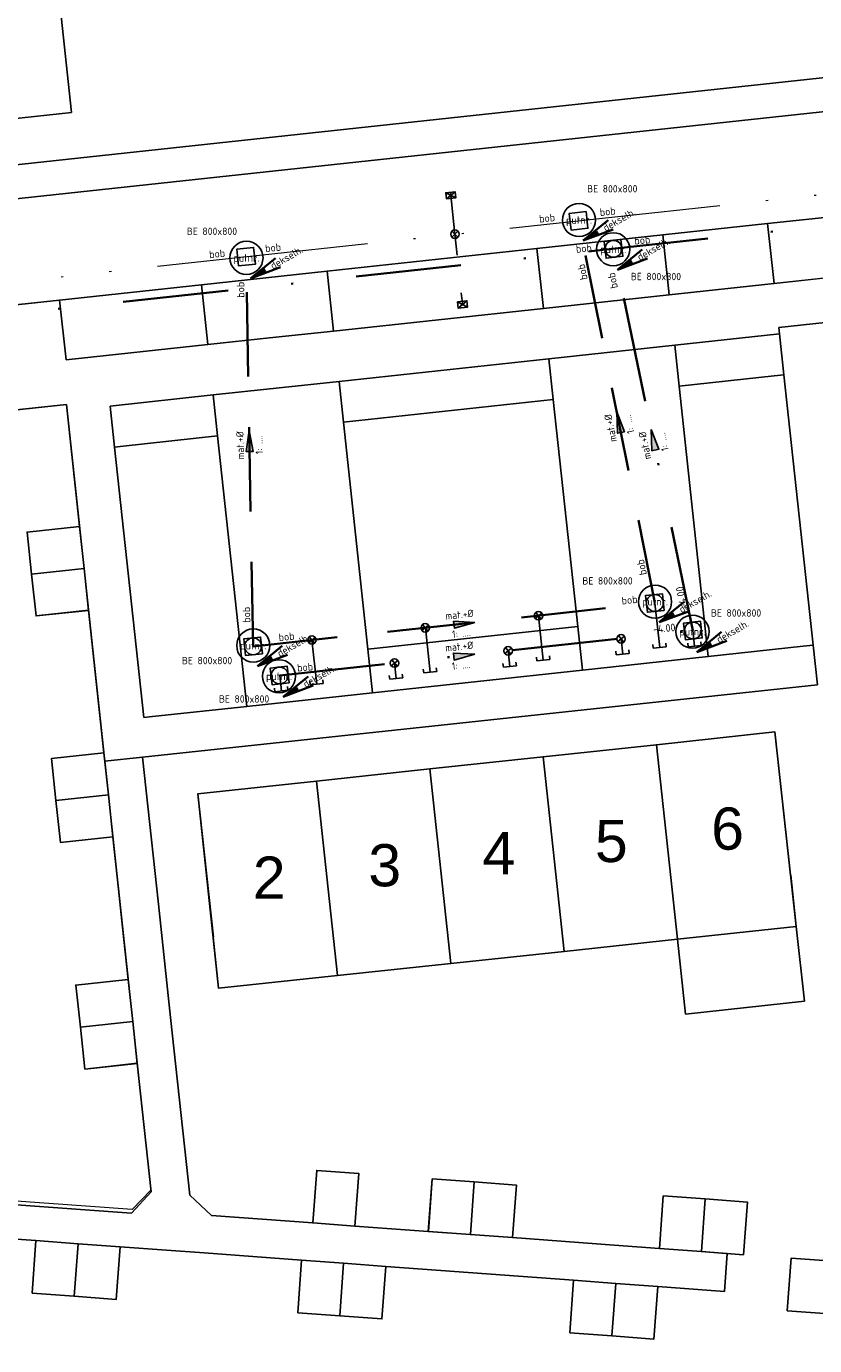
# Model space of a CAD drawing. Header units: metres. Extents: x 121363 to 122052, y 520142 to 520642.
# Tile 10 of 20: x 121567 to 121604, y 520424 to 520486. Entities that reach past the tile are written whole.
import ezdxf
from ezdxf.enums import TextEntityAlignment as Align
from ezdxf.lldxf.tags import DXFTag

# ---------------------------------------------------------------- set-up
doc = ezdxf.new("R2010")
doc.units = ezdxf.units.M
for name, pattern in [('RI-HWA_HUISAANSLUITING', [4.8, 3, -1.8]), ('RI-HWA_PVC', [6.4, 4, -2.4]), ('RI-ITR_PE', [16.6, 10, -2.2, 0, -2.2, 0, -2.2]), ('RI-VWA_HUISAANSLUITING', [6.1, 2.5, -1.8, 0, -1.8]), ('RI-VWA_PVC', [11, 5, -3, 0, -3])]:
    doc.linetypes.add(name, pattern=pattern)
for name, color, linetype, lineweight, true_color in [('begroeidterreindeel', 7, 'Continuous', 0, 0x008700), ('onbegroeidterreindeel', 7, 'Continuous', 0, 0xc0c0c0), ('pand', 1, 'Continuous', 0, 0xff0000), ('wegdeel open verharding', 7, 'Continuous', 0, 0xb5b5b5)]:
    doc.layers.add(name, color=color, linetype=linetype, lineweight=lineweight, true_color=true_color)
for name, color, linetype, lineweight in [('huisnummer', 7, 'Continuous', 0), ('N-RI-PUTDEKSELHOOGTE-S', 7, 'Continuous', 35), ('R-OI-KG-GRENS_PERCEEL-G', 153, 'KG-PERCEEL', 18), ('R-OI-RI-HWA-MATERIAAL-S', 150, 'Continuous', 25), ('R-OI-RI-HWA_BOB-T18', 150, 'Continuous', 18), ('R-OI-RI-HWA_HUISAANSLUITING_PVC_125-G', 150, 'RI-HWA_HUISAANSLUITING', 25), ('R-OI-RI-HWA_HULPSTUK-S', 150, 'Continuous', 25), ('R-OI-RI-HWA_KOLK-S', 150, 'Continuous', 25), ('R-OI-RI-HWA_PUTDEKSELHOOGTE-S', 150, 'Continuous', 25), ('R-OI-RI-HWA_PUTNUMMER-S', 150, 'Continuous', 25), ('R-OI-RI-HWA_RIOOLPUT-S', 150, 'Continuous', 25), ('R-OI-RI-HWA_STROOMRICHTING-S', 150, 'Continuous', 25), ('R-OI-RI-HWA_TRANSPORTLEIDING_PVC_200-G', 150, 'RI-HWA_PVC', 35), ('R-OI-RI-ITR-MATERIAAL-S', 82, 'Continuous', 25), ('R-OI-RI-ITR_BOB-T18', 82, 'Continuous', 18), ('R-OI-RI-ITR_HULPSTUK-S', 82, 'Continuous', 25), ('R-OI-RI-ITR_PUTDEKSELHOOGTE-S', 82, 'Continuous', 25), ('R-OI-RI-ITR_PUTNUMMER-S', 82, 'Continuous', 25), ('R-OI-RI-ITR_RIOOLPUT-S', 82, 'Continuous', 25), ('R-OI-RI-ITR_TRANSPORTLEIDING_PE_315-G', 82, 'RI-ITR_PE', 18), ('R-OI-RI-VWA-MATERIAAL-S', 20, 'Continuous', 25), ('R-OI-RI-VWA_BOB-T18', 20, 'Continuous', 18), ('R-OI-RI-VWA_HUISAANSLUITING_PVC_125-G', 20, 'RI-VWA_HUISAANSLUITING', 25), ('R-OI-RI-VWA_HULPSTUK-S', 20, 'Continuous', 25), ('R-OI-RI-VWA_PUTDEKSELHOOGTE-S', 20, 'Continuous', 25), ('R-OI-RI-VWA_PUTNUMMER-S', 20, 'Continuous', 25), ('R-OI-RI-VWA_RIOOLPUT-S', 20, 'Continuous', 25), ('R-OI-RI-VWA_STROOMRICHTING-S', 20, 'Continuous', 25), ('R-OI-RI-VWA_TRANSPORTLEIDING_PVC_250-G', 20, 'RI-VWA_PVC', 35), ('X-OI-OG-TOPOGRAFIE_BEBOUWING-S', 252, 'Continuous', 25)]:
    doc.layers.add(name, color=color, linetype=linetype, lineweight=lineweight)
doc.styles.add('NLCS-ANNOTATIVE', font='NLCS-ISO.ttf')
doc.styles.add('NLCS-ISO', font='NLCS-ISO.ttf')
doc.styles.add('NLCS-ISO-ANNOTATIVE-T25', font='NLCS-ISO.ttf', dxfattribs={"height": 2.5})
doc.styles.get("Standard").update_dxf_attribs({"font": 'arial.ttf'})
doc.styles.add('StyleArial', font='arial.ttf')
tags = doc.linetypes.add('KG-PERCEEL', pattern='A,5.5,-2,["P",Standard,S=1.8,R=0,X=-0.5,Y=-0.9],-2,5.5,-2,[5,NLCS.shx,S=0.75,R=0,X=0,Y=0],-2', length=19).pattern_tags.tags
tags[6] = DXFTag(74, 10)

# ---------------------------------------------------------------- blocks, each defined once
blk = doc.blocks.new('B-SRI-PUT_VWA-SO')
at = {"flags": 128}
blk.add_lwpolyline([(-2, 2), (2, 2), (2, -2), (-2, -2)], close=True, dxfattribs=at)
at = {"lineweight": -3, "flags": 128}
blk.add_lwpolyline([(2, -2), (2, 2), (-2, 2), (-2, -2)], close=True, dxfattribs=at)
at = {"lineweight": -3}
blk.add_circle((0, 0), 2, dxfattribs=at)
blk = doc.blocks.new('B-SRI-PUT_ITR-SO')
at = {"flags": 128}
blk.add_lwpolyline([(-2, 2), (2, 2), (2, -2), (-2, -2)], close=True, dxfattribs=at)
at = {"lineweight": -3, "flags": 128}
blk.add_lwpolyline([(2, -2), (2, 2), (-2, 2), (-2, -2)], close=True, dxfattribs=at)
blk = doc.blocks.new('SRI-MATERIAAL-SO')
at = {"ltscale": 0.1, "style": 'NLCS-ISO'}
blk.add_attdef('$MAT', text='', height=1.75, dxfattribs=at).set_placement((-0.04, -0.07), align=Align.MIDDLE_CENTER)
blk = doc.blocks.new('SRI-STROOMRICHTING-SO')
at = {"ltscale": 0.1}
blk.add_hatch(color=256, dxfattribs=at).paths.add_polyline_path([(2.5, 0), (-2.5, -0.83), (-2.5, 0.83)])
at = {"ltscale": 0.1, "flags": 128}
blk.add_lwpolyline([(2.5, 0), (-2.5, -0.83), (-2.5, 0.83)], close=True, dxfattribs=at)
blk = doc.blocks.new('B-SRI-KOLK_STRAAT_450X300-SO')
for p, q in [((-1.125, 0), (1.125, 1.5)), ((1.125, 0), (-1.125, 1.5))]:
    blk.add_line(p, q)
at = {"flags": 128}
blk.add_lwpolyline([(-1.125, 0), (1.125, 0), (1.125, 1.5), (-1.125, 1.5)], close=True, dxfattribs=at)
blk = doc.blocks.new('B-SRI-PUT_HWA-SO')
at = {"lineweight": -3, "flags": 128}
blk.add_lwpolyline([(-2, -2), (2, -2), (2, 2), (-2, 2)], close=True, dxfattribs=at)
at = {"lineweight": -3}
blk.add_circle((0, 0), 2, dxfattribs=at)
blk = doc.blocks.new('SRI-HULP_INLAAT-SO')
for p, q in [((-0.71, 0.71), (0.71, -0.71)), ((-0.71, -0.71), (0.71, 0.71))]:
    blk.add_line(p, q)
blk.add_circle((0, 0), 1)
blk = doc.blocks.new('SRI-HULP_EINDKAP-SO')
for p, q in [((0, -6.2), (0, 6.2)), ((0, 6.2), (3.5, 6.2)), ((0, -6.2), (3.5, -6.2))]:
    blk.add_line(p, q)
blk = doc.blocks.new('SRI-PUTDEKSELHOOGTE-SO')
at = {"layer": 'N-RI-PUTDEKSELHOOGTE-S'}
blk.add_hatch(color=256, dxfattribs=at).paths.add_polyline_path([(0.712, 0.267), (0.587, 0.483), (0, 0)])
for p, q in [((0, 0), (1.174, 0.967)), ((0, 0), (1.424, 0.533)), ((0, 0), (0.587, 0.483)), ((0.612, 0.44), (0.687, 0.31))]:
    blk.add_line(p, q, dxfattribs=at)
at = {"ltscale": 0.1, "style": 'NLCS-ISO'}
blk.add_attdef('PUTHGT', text='', height=0.35, rotation=30, dxfattribs=at).set_placement((0.975, 0.57), align=Align.MIDDLE_LEFT)
blk = doc.blocks.new('SRI-PUTNUMMER_HHW-SO')
blk.add_circle((2.41, 9.45), 3.93)
at = {"ltscale": 0.1, "style": 'NLCS-ISO'}
blk.add_attdef('PUTNR', text='', height=1.8, dxfattribs=at).set_placement((2.41, 9.45), align=Align.MIDDLE_CENTER)
blk = doc.blocks.new('A$C4B9B0E1E')
at = {"layer": 'begroeidterreindeel', "color": 252, "linetype": 'Continuous', "lineweight": 0}
for p, q in [((119566.585, 520501.724), (119568.688, 520482.265)), ((119543.29, 520477.324), (119610.998, 520484.64)), ((119568.688, 520482.265), (119543.057, 520479.496)), ((119601.675, 520476.999), (119596.712, 520476.463)), ((119601.981, 520474.163), (119601.675, 520476.999)), ((119596.712, 520476.463), (119597.019, 520473.627)), ((119590.747, 520475.819), (119580.805, 520474.744)), ((119591.054, 520472.982), (119590.747, 520475.819)), ((119580.805, 520474.744), (119581.111, 520471.908)), ((119574.84, 520474.1), (119568.124, 520473.374)), ((119575.146, 520471.263), (119574.84, 520474.1)), ((119597.019, 520473.627), (119601.981, 520474.163)), ((119568.124, 520473.374), (119568.431, 520470.538)), ((119581.111, 520471.908), (119591.054, 520472.982)), ((119602.239, 520471.777), (119597.277, 520471.241)), ((119602.449, 520469.839), (119602.239, 520471.777)), ((119568.431, 520470.538), (119575.146, 520471.263)), ((119597.277, 520471.241), (119597.485, 520469.302)), ((119591.311, 520470.596), (119581.369, 520469.522)), ((119591.52, 520468.658), (119591.311, 520470.596)), ((119581.369, 520469.522), (119581.578, 520467.583)), ((119597.485, 520469.302), (119601.986, 520469.788)), ((119601.986, 520469.788), (119602.449, 520469.839)), ((119575.404, 520468.877), (119570.52, 520468.35)), ((119575.613, 520466.939), (119575.404, 520468.877)), ((119570.52, 520468.35), (119570.728, 520466.411)), ((119581.578, 520467.583), (119591.52, 520468.658)), ((119571.139, 520466.455), (119575.613, 520466.939)), ((119570.728, 520466.411), (119571.139, 520466.455)), ((119592.677, 520457.904), (119582.734, 520456.83)), ((119592.899, 520455.832), (119592.677, 520457.904)), ((119582.734, 520456.83), (119582.957, 520454.758)), ((119582.957, 520454.758), (119592.899, 520455.832))]:
    blk.add_line(p, q, dxfattribs=at)
at = {"layer": 'onbegroeidterreindeel', "color": 252, "linetype": 'Continuous', "lineweight": 0}
for p, q in [((119568.688, 520482.265), (119566.585, 520501.724)), ((119543.057, 520479.496), (119568.688, 520482.265)), ((119568.444, 520468.427), (119544.531, 520465.843)), ((119569.066, 520462.646), (119568.444, 520468.427)), ((119566.58, 520462.379), (119569.066, 520462.646)), ((119566.794, 520460.39), (119566.58, 520462.379)), ((119567.008, 520458.402), (119566.794, 520460.39)), ((119569.493, 520458.674), (119567.008, 520458.402)), ((119570.221, 520451.908), (119569.493, 520458.674)), ((119567.735, 520451.641), (119570.221, 520451.908)), ((119567.949, 520449.652), (119567.735, 520451.641)), ((119568.163, 520447.664), (119567.949, 520449.652)), ((119570.649, 520447.936), (119568.163, 520447.664)), ((119570.917, 520445.445), (119570.649, 520447.936)), ((119571.11, 520443.656), (119570.917, 520445.445)), ((119571.377, 520441.17), (119571.11, 520443.656)), ((119568.891, 520440.903), (119571.377, 520441.17)), ((119569.105, 520438.914), (119568.891, 520440.903)), ((119569.319, 520436.926), (119569.105, 520438.914)), ((119571.804, 520437.198), (119569.319, 520436.926)), ((119572.459, 520431.1), (119571.804, 520437.198)), ((119571.525, 520430.093), (119572.459, 520431.1)), ((119565.653, 520430.525), (119569.116, 520430.27)), ((119569.116, 520430.27), (119571.525, 520430.093))]:
    blk.add_line(p, q, dxfattribs=at)
at = {"layer": 'onbegroeidterreindeel', "color": 252, "linetype": 'Continuous', "lineweight": 0, "flags": 128}
for points in [[(119592.484, 520426.914), (119583.578, 520427.57), (119583.394, 520425.077), (119581.399, 520425.224), (119579.405, 520425.371), (119579.589, 520427.864), (119574.976, 520428.207), (119573.183, 520428.336), (119570.991, 520428.498), (119570.806, 520426.005), (119568.812, 520426.152), (119566.817, 520426.299), (119567.001, 520428.792), (119565.635, 520428.892), (119564.776, 520428.848), (119560.264, 520428.313), (119560.531, 520425.826), (119558.543, 520425.611), (119556.554, 520425.398), (119556.287, 520427.883), (119548.708, 520427.023), (119551.164, 520404.2)], [(119627.254, 520474.782), (119602.207, 520472.075), (119602.239, 520471.777), (119602.449, 520469.839), (119603.839, 520457.014), (119604.043, 520455.13), (119572.056, 520451.707), (119572.228, 520450.112), (119572.806, 520444.743), (119573.383, 520439.373), (119574.288, 520430.945), (119575.319, 520429.987), (119580.122, 520429.63), (119580.306, 520432.122), (119582.301, 520431.976), (119582.117, 520429.483), (119585.597, 520429.226), (119585.781, 520431.719), (119587.776, 520431.572), (119589.77, 520431.425), (119589.586, 520428.932), (119594.405, 520428.577), (119596.546, 520428.419), (119596.73, 520430.912), (119598.725, 520430.766), (119600.719, 520430.619), (119600.534, 520428.125), (119599.766, 520428.182), (119599.634, 520426.385), (119596.473, 520426.62), (119596.288, 520424.127), (119594.294, 520424.274), (119592.299, 520424.421), (119592.484, 520426.914)], [(119586.661, 520441.929), (119581.292, 520441.354), (119575.654, 520440.751), (119574.681, 520449.976), (119580.299, 520450.577), (119585.668, 520451.152), (119591.038, 520451.726), (119596.407, 520452.301), (119602.025, 520452.902), (119603.038, 520443.681), (119603.419, 520440.141), (119597.782, 520439.534), (119597.4, 520443.078), (119592.03, 520442.503), (119586.661, 520441.929)], [(119604.783, 520427.812), (119606.778, 520427.665), (119606.593, 520425.172), (119604.599, 520425.319), (119602.604, 520425.466), (119602.789, 520427.959), (119604.783, 520427.812)]]:
    blk.add_lwpolyline(points, dxfattribs=at)
at = {"layer": 'pand', "color": 252, "linetype": 'Continuous', "lineweight": 0}
for p, q in [((119569.066, 520462.646), (119566.58, 520462.379)), ((119569.28, 520460.657), (119569.066, 520462.646)), ((119566.58, 520462.379), (119566.794, 520460.39)), ((119569.28, 520460.657), (119566.794, 520460.39)), ((119566.794, 520460.39), (119569.28, 520460.657)), ((119569.492, 520458.682), (119569.28, 520460.657)), ((119566.794, 520460.39), (119567.008, 520458.402)), ((119567.008, 520458.402), (119569.493, 520458.674)), ((119569.493, 520458.674), (119569.492, 520458.682)), ((119602.025, 520452.902), (119596.407, 520452.301)), ((119603.038, 520443.681), (119602.025, 520452.902)), ((119570.221, 520451.908), (119567.735, 520451.641)), ((119570.263, 520451.515), (119570.221, 520451.908)), ((119596.407, 520452.301), (119591.038, 520451.726)), ((119597.4, 520443.078), (119596.407, 520452.301)), ((119596.407, 520452.301), (119597.4, 520443.078)), ((119567.735, 520451.641), (119567.949, 520449.652)), ((119570.435, 520449.919), (119570.263, 520451.515)), ((119591.038, 520451.726), (119585.668, 520451.152)), ((119591.038, 520451.726), (119592.03, 520442.503)), ((119592.03, 520442.503), (119591.038, 520451.726)), ((119585.668, 520451.152), (119580.299, 520450.577)), ((119585.668, 520451.152), (119586.661, 520441.929)), ((119586.661, 520441.929), (119585.668, 520451.152)), ((119580.299, 520450.577), (119574.681, 520449.976)), ((119581.292, 520441.354), (119580.299, 520450.577)), ((119580.299, 520450.577), (119581.292, 520441.354)), ((119570.435, 520449.919), (119567.949, 520449.652)), ((119567.949, 520449.652), (119570.435, 520449.919)), ((119567.949, 520449.652), (119568.163, 520447.664)), ((119570.649, 520447.936), (119570.435, 520449.919)), ((119574.681, 520449.976), (119575.654, 520440.751)), ((119568.163, 520447.664), (119570.649, 520447.936)), ((119603.419, 520440.141), (119603.038, 520443.681)), ((119586.661, 520441.929), (119592.03, 520442.503)), ((119592.03, 520442.503), (119597.4, 520443.078)), ((119597.4, 520443.078), (119597.782, 520439.534)), ((119581.292, 520441.354), (119586.661, 520441.929)), ((119575.654, 520440.751), (119581.292, 520441.354)), ((119571.377, 520441.17), (119568.891, 520440.903)), ((119568.891, 520440.903), (119569.105, 520438.914)), ((119571.59, 520439.181), (119571.377, 520441.17)), ((119597.782, 520439.534), (119603.419, 520440.141)), ((119569.105, 520438.914), (119571.59, 520439.181)), ((119571.59, 520439.181), (119569.105, 520438.914)), ((119569.105, 520438.914), (119569.319, 520436.926)), ((119571.804, 520437.198), (119571.59, 520439.181)), ((119569.319, 520436.926), (119571.804, 520437.198)), ((119580.306, 520432.122), (119580.122, 520429.63)), ((119582.301, 520431.976), (119580.306, 520432.122)), ((119582.117, 520429.483), (119582.301, 520431.976)), ((119585.781, 520431.719), (119585.597, 520429.226)), ((119587.776, 520431.572), (119585.781, 520431.719)), ((119587.591, 520429.079), (119587.776, 520431.572)), ((119587.776, 520431.572), (119587.591, 520429.079)), ((119589.77, 520431.425), (119587.776, 520431.572)), ((119589.586, 520428.932), (119589.77, 520431.425)), ((119596.73, 520430.912), (119596.546, 520428.419)), ((119598.725, 520430.766), (119596.73, 520430.912)), ((119598.725, 520430.766), (119598.54, 520428.272)), ((119598.54, 520428.272), (119598.725, 520430.766)), ((119600.719, 520430.619), (119598.725, 520430.766)), ((119600.534, 520428.125), (119600.719, 520430.619)), ((119580.122, 520429.63), (119582.117, 520429.483)), ((119567.001, 520428.792), (119566.817, 520426.299)), ((119568.996, 520428.645), (119567.001, 520428.792)), ((119585.597, 520429.226), (119587.591, 520429.079)), ((119587.591, 520429.079), (119589.586, 520428.932)), ((119568.812, 520426.152), (119568.996, 520428.645)), ((119568.996, 520428.645), (119568.812, 520426.152)), ((119570.991, 520428.498), (119568.996, 520428.645)), ((119570.806, 520426.005), (119570.991, 520428.498)), ((119596.546, 520428.419), (119598.54, 520428.272)), ((119598.54, 520428.272), (119599.697, 520428.187)), ((119599.697, 520428.187), (119599.766, 520428.182)), ((119599.766, 520428.182), (119600.534, 520428.125)), ((119579.589, 520427.864), (119579.405, 520425.371)), ((119581.584, 520427.717), (119579.589, 520427.864)), ((119581.399, 520425.224), (119581.584, 520427.717)), ((119581.584, 520427.717), (119581.399, 520425.224)), ((119583.578, 520427.57), (119581.584, 520427.717)), ((119583.394, 520425.077), (119583.578, 520427.57)), ((119602.789, 520427.959), (119602.604, 520425.466)), ((119604.783, 520427.812), (119602.789, 520427.959)), ((119592.484, 520426.914), (119592.299, 520424.421)), ((119594.478, 520426.767), (119592.484, 520426.914)), ((119566.817, 520426.299), (119568.812, 520426.152)), ((119594.294, 520424.274), (119594.478, 520426.767)), ((119594.478, 520426.767), (119594.294, 520424.274)), ((119596.473, 520426.62), (119594.478, 520426.767)), ((119596.288, 520424.127), (119596.473, 520426.62)), ((119568.812, 520426.152), (119570.806, 520426.005)), ((119579.405, 520425.371), (119581.399, 520425.224)), ((119581.399, 520425.224), (119583.394, 520425.077)), ((119602.604, 520425.466), (119604.599, 520425.319)), ((119592.299, 520424.421), (119594.294, 520424.274)), ((119594.294, 520424.274), (119596.288, 520424.127))]:
    blk.add_line(p, q, dxfattribs=at)
at = {"layer": 'wegdeel open verharding', "color": 252, "linetype": 'Continuous', "lineweight": 0}
for p, q in [((119626.296, 520484.684), (119543.165, 520475.701)), ((119543.165, 520475.701), (119626.296, 520484.684)), ((119610.998, 520484.64), (119543.29, 520477.324)), ((119596.712, 520476.463), (119601.675, 520476.999)), ((119601.675, 520476.999), (119605.492, 520477.412)), ((119605.492, 520477.412), (119601.675, 520476.999)), ((119601.675, 520476.999), (119601.981, 520474.163)), ((119590.747, 520475.819), (119596.712, 520476.463)), ((119596.712, 520476.463), (119590.747, 520475.819)), ((119597.019, 520473.627), (119596.712, 520476.463)), ((119580.805, 520474.744), (119590.747, 520475.819)), ((119590.747, 520475.819), (119591.054, 520472.982)), ((119574.84, 520474.1), (119580.805, 520474.744)), ((119580.805, 520474.744), (119574.84, 520474.1)), ((119581.111, 520471.908), (119580.805, 520474.744)), ((119601.981, 520474.163), (119605.799, 520474.576)), ((119568.124, 520473.374), (119574.84, 520474.1)), ((119574.84, 520474.1), (119575.146, 520471.263)), ((119564.385, 520472.97), (119568.124, 520473.374)), ((119591.054, 520472.982), (119597.019, 520473.627)), ((119578.071, 520471.58), (119581.111, 520471.908)), ((119575.146, 520471.263), (119578.071, 520471.58)), ((119597.277, 520471.241), (119591.311, 520470.596)), ((119597.485, 520469.302), (119597.277, 520471.241)), ((119591.311, 520470.596), (119591.52, 520468.658)), ((119581.369, 520469.522), (119575.404, 520468.877)), ((119581.578, 520467.583), (119581.369, 520469.522)), ((119601.986, 520469.788), (119597.485, 520469.302)), ((119602.449, 520469.839), (119601.986, 520469.788)), ((119603.839, 520457.014), (119602.449, 520469.839)), ((119575.404, 520468.877), (119575.613, 520466.939)), ((119598.865, 520456.477), (119597.485, 520469.302)), ((119597.485, 520469.302), (119598.865, 520456.477)), ((119591.52, 520468.658), (119581.578, 520467.583)), ((119591.52, 520468.658), (119592.677, 520457.904)), ((119592.677, 520457.904), (119591.52, 520468.658)), ((119581.578, 520467.583), (119582.734, 520456.83)), ((119582.734, 520456.83), (119581.578, 520467.583)), ((119575.613, 520466.939), (119571.139, 520466.455)), ((119576.992, 520454.113), (119575.613, 520466.939)), ((119575.613, 520466.939), (119576.992, 520454.113)), ((119571.139, 520466.455), (119570.728, 520466.411)), ((119570.728, 520466.411), (119572.108, 520453.585)), ((119582.734, 520456.83), (119592.677, 520457.904)), ((119592.677, 520457.904), (119592.899, 520455.832)), ((119598.865, 520456.477), (119603.365, 520456.963)), ((119603.365, 520456.963), (119603.839, 520457.014)), ((119582.957, 520454.758), (119582.734, 520456.83)), ((119592.899, 520455.832), (119598.865, 520456.477)), ((119576.992, 520454.113), (119582.957, 520454.758)), ((119572.518, 520453.63), (119576.992, 520454.113)), ((119572.108, 520453.585), (119572.518, 520453.63)), ((119572.056, 520451.707), (119570.263, 520451.515)), ((119570.263, 520451.515), (119570.435, 520449.919)), ((119572.228, 520450.112), (119572.056, 520451.707)), ((119572.806, 520444.743), (119572.228, 520450.112)), ((119570.435, 520449.919), (119570.649, 520447.936)), ((119570.649, 520447.936), (119570.917, 520445.445)), ((119570.917, 520445.445), (119571.11, 520443.656)), ((119573.383, 520439.373), (119572.806, 520444.743)), ((119571.11, 520443.656), (119571.377, 520441.17)), ((119571.377, 520441.17), (119571.59, 520439.181)), ((119571.59, 520439.181), (119571.804, 520437.198)), ((119574.288, 520430.945), (119573.383, 520439.373)), ((119571.804, 520437.198), (119572.459, 520431.1)), ((119572.459, 520431.1), (119571.525, 520430.093)), ((119575.319, 520429.987), (119574.288, 520430.945)), ((119569.116, 520430.27), (119565.653, 520430.525)), ((119571.525, 520430.093), (119569.116, 520430.27)), ((119580.122, 520429.63), (119575.319, 520429.987)), ((119582.117, 520429.483), (119580.122, 520429.63)), ((119585.597, 520429.226), (119582.117, 520429.483)), ((119565.635, 520428.892), (119567.001, 520428.792)), ((119567.001, 520428.792), (119568.996, 520428.645)), ((119587.591, 520429.079), (119585.597, 520429.226)), ((119589.586, 520428.932), (119587.591, 520429.079)), ((119594.405, 520428.577), (119589.586, 520428.932)), ((119568.996, 520428.645), (119570.991, 520428.498)), ((119570.991, 520428.498), (119573.183, 520428.336)), ((119573.183, 520428.336), (119574.976, 520428.207)), ((119574.976, 520428.207), (119579.589, 520427.864)), ((119596.546, 520428.419), (119594.405, 520428.577)), ((119598.54, 520428.272), (119596.546, 520428.419)), ((119599.697, 520428.187), (119598.54, 520428.272)), ((119599.634, 520426.385), (119599.766, 520428.182)), ((119599.766, 520428.182), (119599.697, 520428.187)), ((119579.589, 520427.864), (119581.584, 520427.717)), ((119581.584, 520427.717), (119583.578, 520427.57)), ((119583.578, 520427.57), (119592.484, 520426.914)), ((119592.484, 520426.914), (119594.478, 520426.767)), ((119594.478, 520426.767), (119596.473, 520426.62)), ((119596.473, 520426.62), (119599.634, 520426.385))]:
    blk.add_line(p, q, dxfattribs=at)
at = {"layer": 'wegdeel open verharding', "color": 252, "linetype": 'Continuous', "lineweight": 0, "flags": 128}
for points in [[(119568.124, 520473.374), (119564.385, 520472.97), (119564.692, 520470.134), (119544.511, 520467.953), (119544.109, 520471.673), (119543.601, 520471.618), (119543.601, 520471.618, 0.414067), (119540.941, 520468.315), (119547.805, 520404.489)], [(119639.05, 520402.869), (119631.167, 520476.161), (119631.145, 520476.326), (119631.145, 520476.326, 0.394559), (119626.862, 520479.72), (119627.169, 520476.885), (119605.799, 520474.576), (119601.981, 520474.163), (119597.019, 520473.627), (119591.054, 520472.982), (119581.111, 520471.908), (119578.071, 520471.58), (119575.146, 520471.263), (119568.431, 520470.538), (119568.124, 520473.374)]]:
    blk.add_lwpolyline(points, format="xyb", dxfattribs=at)
blk.add_lwpolyline([(119544.531, 520465.843), (119568.444, 520468.427), (119569.066, 520462.646), (119569.066, 520462.646), (119569.28, 520460.657), (119569.28, 520460.657), (119569.492, 520458.682), (119569.493, 520458.674), (119569.493, 520458.674), (119570.221, 520451.908), (119570.221, 520451.908), (119570.263, 520451.515), (119570.263, 520451.515), (119572.056, 520451.707), (119572.056, 520451.707), (119604.043, 520455.13), (119603.839, 520457.014), (119603.839, 520457.014), (119603.365, 520456.963), (119598.865, 520456.477), (119598.865, 520456.477), (119592.899, 520455.832), (119592.899, 520455.832), (119582.957, 520454.758), (119582.957, 520454.758), (119576.992, 520454.113), (119576.992, 520454.113), (119572.518, 520453.63), (119572.108, 520453.585), (119570.728, 520466.411), (119570.728, 520466.411), (119570.52, 520468.35), (119575.404, 520468.877), (119575.404, 520468.877), (119581.369, 520469.522), (119581.369, 520469.522), (119591.311, 520470.596), (119591.311, 520470.596), (119597.277, 520471.241), (119597.277, 520471.241), (119602.239, 520471.777), (119602.239, 520471.777), (119602.207, 520472.075), (119627.254, 520474.782)], dxfattribs=at)
at = {"layer": 'huisnummer', "color": 252, "style": 'StyleArial'}
for s, p in [('6', (119599.004, 520447.323)), ('4', (119588.164, 520446.161)), ('5', (119593.494, 520446.735)), ('3', (119582.755, 520445.586)), ('2', (119577.279, 520444.997))]:
    blk.add_text(s, height=2, dxfattribs=at).set_placement(p)

msp = doc.modelspace()

# ---------------------------------------------------------------- linework, layer by layer
at = {"layer": 'R-OI-KG-GRENS_PERCEEL-G'}
msp.add_lwpolyline([(121568.444, 520468.427), (121572.451, 520431.181), (121571.561, 520430.261), (121565.63, 520430.7), (121548.511, 520428.858), (121544.745, 520463.855), (121544.531, 520465.843)], close=True, dxfattribs=at)
at = {"layer": 'R-OI-RI-HWA_HUISAANSLUITING_PVC_125-G', "flags": 128}
for points in [[(121586.644, 520478.491), (121586.859, 520476.502), (121587.214, 520473.221)], [(121596.563, 520456.906), (121596.338, 520459.004)], [(121591.046, 520456.312), (121590.82, 520458.41)], [(121585.685, 520455.742), (121585.459, 520457.84)], [(121580.307, 520455.164), (121580.082, 520457.262)]]:
    msp.add_lwpolyline(points, dxfattribs=at)
at = {"layer": 'R-OI-RI-HWA_TRANSPORTLEIDING_PVC_200-G'}
msp.add_line((121577.293, 520456.961), (121596.336, 520459.018), dxfattribs=at)
at = {"layer": 'R-OI-RI-HWA_TRANSPORTLEIDING_PVC_200-G', "flags": 128}
for points in [[(121596.336, 520459.018), (121592.719, 520477.132)], [(121577.293, 520456.961), (121576.958, 520475.43)]]:
    msp.add_lwpolyline(points, dxfattribs=at)
at = {"layer": 'R-OI-RI-ITR_TRANSPORTLEIDING_PE_315-G'}
msp.add_line((121539.36, 520471.369), (121635.36, 520481.743), dxfattribs=at)
at = {"layer": 'R-OI-RI-VWA_HUISAANSLUITING_PVC_125-G', "flags": 128}
for points in [[(121598.22, 520456.975), (121598.14, 520457.711)], [(121594.813, 520456.585), (121594.734, 520457.32)], [(121589.461, 520456.012), (121589.382, 520456.748)], [(121584.074, 520455.436), (121583.995, 520456.171)], [(121578.632, 520454.845), (121578.552, 520455.58)]]:
    msp.add_lwpolyline(points, dxfattribs=at)
at = {"layer": 'R-OI-RI-VWA_TRANSPORTLEIDING_PVC_250-G'}
for p, q in [((121593.874, 520475.751), (121634.03, 520480.091)), ((121538.029, 520469.717), (121593.874, 520475.751)), ((121578.552, 520455.58), (121598.14, 520457.711))]:
    msp.add_line(p, q, dxfattribs=at)
at = {"layer": 'R-OI-RI-VWA_TRANSPORTLEIDING_PVC_250-G', "flags": 128}
msp.add_lwpolyline([(121598.14, 520457.711), (121594.375, 520475.805)], dxfattribs=at)
at = {"layer": 'X-OI-OG-TOPOGRAFIE_BEBOUWING-S'}
for points in [[(121569.066, 520462.646), (121566.58, 520462.379), (121566.794, 520460.39), (121569.28, 520460.657)], [(121569.28, 520460.657), (121566.794, 520460.39), (121567.008, 520458.402), (121569.494, 520458.668)], [(121597.4, 520443.078), (121603.038, 520443.681), (121602.775, 520446.12), (121602.755, 520446.118), (121602.025, 520452.902), (121596.407, 520452.301)], [(121570.221, 520451.908), (121567.735, 520451.641), (121567.949, 520449.652), (121570.435, 520449.919)], [(121592.03, 520442.503), (121597.4, 520443.078), (121596.407, 520452.301), (121591.038, 520451.726)], [(121586.661, 520441.929), (121592.03, 520442.503), (121591.038, 520451.726), (121585.668, 520451.152)], [(121581.292, 520441.354), (121586.661, 520441.929), (121585.668, 520451.152), (121580.299, 520450.577)], [(121581.292, 520441.354), (121575.654, 520440.751), (121575.393, 520443.173), (121575.413, 520443.175), (121574.681, 520449.976), (121580.299, 520450.577)], [(121570.435, 520449.919), (121567.949, 520449.652), (121568.163, 520447.664), (121570.649, 520447.93)], [(121571.376, 520441.169), (121568.891, 520440.903), (121569.105, 520438.914), (121571.59, 520439.181)], [(121571.59, 520439.181), (121569.105, 520438.914), (121569.319, 520436.926), (121571.804, 520437.192)], [(121582.118, 520429.483), (121582.301, 520431.976), (121580.306, 520432.123), (121580.123, 520429.629)], [(121587.592, 520429.079), (121587.776, 520431.572), (121585.781, 520431.719), (121585.598, 520429.226)], [(121589.587, 520428.932), (121589.77, 520431.425), (121587.776, 520431.572), (121587.592, 520429.079)], [(121598.542, 520428.272), (121598.725, 520430.766), (121596.73, 520430.912), (121596.546, 520428.419)], [(121600.536, 520428.125), (121600.719, 520430.619), (121598.725, 520430.766), (121598.542, 520428.272)], [(121566.817, 520426.299), (121568.812, 520426.152), (121568.996, 520428.645), (121567.001, 520428.792)], [(121568.812, 520426.152), (121570.806, 520426.004), (121570.991, 520428.498), (121568.996, 520428.645)], [(121579.405, 520425.372), (121581.399, 520425.224), (121581.584, 520427.717), (121579.589, 520427.864)], [(121581.399, 520425.224), (121583.394, 520425.077), (121583.578, 520427.57), (121581.584, 520427.717)], [(121602.604, 520425.466), (121604.599, 520425.319), (121604.783, 520427.812), (121602.789, 520427.959)], [(121592.299, 520424.421), (121594.294, 520424.274), (121594.478, 520426.767), (121592.484, 520426.914)], [(121594.294, 520424.274), (121596.288, 520424.127), (121596.473, 520426.62), (121594.478, 520426.767)]]:
    msp.add_lwpolyline(points, close=True, dxfattribs=at)

# ---------------------------------------------------------------- block references
at = {"layer": 'R-OI-RI-HWA-MATERIAAL-S'}
for p, xscale, yscale, zscale, rotation, values in [((121594.216, 520467.313), 0.2000000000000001, 0.2000000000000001, 0.2000000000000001, 101.7576317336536, {'$MAT': 'mat.+%%C'}), ((121595.094, 520467.486), 0.2000000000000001, 0.2000000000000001, 0.2000000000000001, 101.7576317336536, {'$MAT': '1: ....'}), ((121576.665, 520466.5), 0.1999999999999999, 0.1999999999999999, 0.1999999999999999, 91.50488478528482, {'$MAT': 'mat.+%%C'}), ((121577.56, 520466.515), 0.1999999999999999, 0.1999999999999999, 0.1999999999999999, 91.50488478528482, {'$MAT': '1: ....'}), ((121587.08, 520458.482), 0.2000000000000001, 0.2000000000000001, 0.2000000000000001, 6.165997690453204, {'$MAT': 'mat.+%%C'}), ((121587.167, 520457.591), 0.2000000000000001, 0.2000000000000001, 0.2000000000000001, 6.165997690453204, {'$MAT': '1: ....'})]:
    msp.add_blockref('SRI-MATERIAAL-SO', p, dxfattribs=dict(at, xscale=xscale, yscale=yscale, zscale=zscale, rotation=rotation)).add_auto_attribs(values)
at = {"layer": 'R-OI-RI-HWA-MATERIAAL-S', "xscale": 0.2, "yscale": 0.2, "zscale": 0.2}
for p in [(121594.099, 520460.08), (121575.119, 520456.302)]:
    msp.add_blockref('SRI-MATERIAAL-SO', p, dxfattribs=at).add_auto_attribs({'$MAT': 'BE 800x800'})
at = {"layer": 'R-OI-RI-HWA_HULPSTUK-S'}
for name, p, xscale, yscale, zscale, rotation in [('SRI-HULP_INLAAT-SO', (121590.82, 520458.411), 0.2, 0.2, 0.2, 83.8344525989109), ('SRI-HULP_INLAAT-SO', (121585.451, 520457.837), 0.2, 0.2, 0.2, 83.8344525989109), ('SRI-HULP_INLAAT-SO', (121580.081, 520457.262), 0.2, 0.2, 0.2, 83.8344525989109), ('SRI-HULP_EINDKAP-SO', (121596.563, 520456.906), -0.05, 0.05, 0.05, 276.1418529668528), ('SRI-HULP_EINDKAP-SO', (121591.046, 520456.312), -0.05, 0.05, 0.05, 276.1418529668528), ('SRI-HULP_EINDKAP-SO', (121585.685, 520455.742), -0.05, 0.05, 0.05, 276.1418529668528), ('SRI-HULP_EINDKAP-SO', (121580.307, 520455.164), -0.05, 0.05, 0.05, 276.1418529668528)]:
    msp.add_blockref(name, p, dxfattribs=dict(at, xscale=xscale, yscale=yscale, zscale=zscale, rotation=rotation))
at = {"layer": 'R-OI-RI-HWA_KOLK-S', "zscale": 0.2}
for p, xscale, yscale, rotation in [((121586.676, 520478.192), 0.2, 0.2, 6.169059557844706), ((121587.203, 520473.321), -0.2000000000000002, 0.2000000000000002, 186.168887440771)]:
    msp.add_blockref('B-SRI-KOLK_STRAAT_450X300-SO', p, dxfattribs=dict(at, xscale=xscale, yscale=yscale, rotation=rotation))
at = {"layer": 'R-OI-RI-HWA_PUTDEKSELHOOGTE-S'}
for p in [(121596.544, 520458.103), (121577.501, 520456.022)]:
    msp.add_blockref('SRI-PUTDEKSELHOOGTE-SO', p, dxfattribs=at).add_auto_attribs({'PUTHGT': 'dekselh.'})
at = {"layer": 'R-OI-RI-HWA_PUTNUMMER-S', "xscale": 0.2, "yscale": 0.2, "zscale": 0.2}
for p in [(121595.862, 520457.189), (121576.819, 520455.109)]:
    msp.add_blockref('SRI-PUTNUMMER_HHW-SO', p, dxfattribs=at).add_auto_attribs({'PUTNR': 'putnr.'})
at = {"layer": 'R-OI-RI-HWA_RIOOLPUT-S', "xscale": 0.1999999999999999, "yscale": 0.1999999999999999, "zscale": 0.1999999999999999, "rotation": 96.16779805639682}
for p in [(121596.336, 520459.018), (121577.293, 520456.961)]:
    msp.add_blockref('B-SRI-PUT_HWA-SO', p, dxfattribs=at)
at = {"layer": 'R-OI-RI-HWA_STROOMRICHTING-S'}
for p, xscale, yscale, zscale, rotation in [((121594.63, 520467.586), 0.1999999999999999, 0.1999999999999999, 0.1999999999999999, 101.7566052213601), ((121577.121, 520466.696), 0.2, 0.2, 0.2, 91.50385827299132), ((121587.312, 520458.044), 0.2000000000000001, 0.2000000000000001, 0.2000000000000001, 6.164971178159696)]:
    msp.add_blockref('SRI-STROOMRICHTING-SO', p, dxfattribs=dict(at, xscale=xscale, yscale=yscale, zscale=zscale, rotation=rotation))
at = {"layer": 'R-OI-RI-ITR-MATERIAAL-S', "xscale": 0.2, "yscale": 0.2, "zscale": 0.2}
for p in [(121594.324, 520478.665), (121575.351, 520476.65)]:
    msp.add_blockref('SRI-MATERIAAL-SO', p, dxfattribs=at).add_auto_attribs({'$MAT': 'BE 800x800'})
at = {"layer": 'R-OI-RI-ITR_HULPSTUK-S', "xscale": 0.2, "yscale": 0.2, "zscale": 0.2, "rotation": 270.000000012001}
msp.add_blockref('SRI-HULP_INLAAT-SO', (121586.859, 520476.502), dxfattribs=at)
at = {"layer": 'R-OI-RI-ITR_PUTDEKSELHOOGTE-S'}
for p in [(121592.94, 520476.194), (121577.175, 520474.398)]:
    msp.add_blockref('SRI-PUTDEKSELHOOGTE-SO', p, dxfattribs=at).add_auto_attribs({'PUTHGT': 'dekselh.'})
at = {"layer": 'R-OI-RI-ITR_PUTNUMMER-S', "xscale": 0.2, "yscale": 0.2, "zscale": 0.2}
for p in [(121592.259, 520475.281), (121576.494, 520473.485)]:
    msp.add_blockref('SRI-PUTNUMMER_HHW-SO', p, dxfattribs=at).add_auto_attribs({'PUTNR': 'putnr.'})
at = {"layer": 'R-OI-RI-ITR_RIOOLPUT-S'}
msp.add_blockref('A$C4B9B0E1E', (2000, 0), dxfattribs=at)
at = {"layer": 'R-OI-RI-ITR_RIOOLPUT-S', "xscale": 0.2, "yscale": 0.2, "zscale": 0.2, "rotation": 6.16779804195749}
for p in [(121592.719, 520477.132), (121576.958, 520475.432)]:
    msp.add_blockref('B-SRI-PUT_ITR-SO', p, dxfattribs=at)
at = {"layer": 'R-OI-RI-VWA-MATERIAAL-S', "xscale": 0.2, "yscale": 0.2, "zscale": 0.2}
for p in [(121596.394, 520474.507), (121600.191, 520458.558), (121576.874, 520454.482)]:
    msp.add_blockref('SRI-MATERIAAL-SO', p, dxfattribs=at).add_auto_attribs({'$MAT': 'BE 800x800'})
at = {"layer": 'R-OI-RI-VWA-MATERIAAL-S'}
for p, xscale, yscale, zscale, rotation, values in [((121595.844, 520466.485), 0.2000000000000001, 0.2000000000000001, 0.2000000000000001, 101.7576317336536, {'$MAT': 'mat.+%%C'}), ((121596.722, 520466.658), 0.2000000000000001, 0.2000000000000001, 0.2000000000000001, 101.7576317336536, {'$MAT': '1: ....'}), ((121587.069, 520456.972), 0.2, 0.2, 0.2, 6.168824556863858, {'$MAT': 'mat.+%%C'}), ((121587.156, 520456.081), 0.2, 0.2, 0.2, 6.168824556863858, {'$MAT': '1: ....'})]:
    msp.add_blockref('SRI-MATERIAAL-SO', p, dxfattribs=dict(at, xscale=xscale, yscale=yscale, zscale=zscale, rotation=rotation)).add_auto_attribs(values)
at = {"layer": 'R-OI-RI-VWA_HULPSTUK-S'}
for name, p, xscale, yscale, zscale, rotation in [('SRI-HULP_INLAAT-SO', (121594.734, 520457.32), 0.2, 0.2, 0.2, 83.81651755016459), ('SRI-HULP_INLAAT-SO', (121589.382, 520456.748), 0.2, 0.2, 0.2, 83.81651755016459), ('SRI-HULP_EINDKAP-SO', (121598.22, 520456.975), -0.05, 0.05, 0.05, 276.1418529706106), ('SRI-HULP_INLAAT-SO', (121583.995, 520456.171), 0.2, 0.2, 0.2, 83.81651755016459), ('SRI-HULP_EINDKAP-SO', (121594.813, 520456.585), -0.05, 0.05, 0.05, 276.1418529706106), ('SRI-HULP_EINDKAP-SO', (121584.074, 520455.436), -0.05, 0.05, 0.05, 276.1418529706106), ('SRI-HULP_EINDKAP-SO', (121589.461, 520456.012), -0.05, 0.05, 0.05, 276.1418529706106), ('SRI-HULP_EINDKAP-SO', (121578.632, 520454.845), -0.05, 0.05, 0.05, 276.1418529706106)]:
    msp.add_blockref(name, p, dxfattribs=dict(at, xscale=xscale, yscale=yscale, zscale=zscale, rotation=rotation))
at = {"layer": 'R-OI-RI-VWA_PUTDEKSELHOOGTE-S'}
for p in [(121594.561, 520474.807), (121598.318, 520456.683), (121578.722, 520454.566)]:
    msp.add_blockref('SRI-PUTDEKSELHOOGTE-SO', p, dxfattribs=at).add_auto_attribs({'PUTHGT': 'dekselh.'})
at = {"layer": 'R-OI-RI-VWA_PUTNUMMER-S', "xscale": 0.2, "yscale": 0.2, "zscale": 0.2}
for p in [(121593.879, 520473.894), (121597.636, 520455.769), (121578.04, 520453.653)]:
    msp.add_blockref('SRI-PUTNUMMER_HHW-SO', p, dxfattribs=at).add_auto_attribs({'PUTNR': 'putnr.'})
at = {"layer": 'R-OI-RI-VWA_RIOOLPUT-S', "xscale": 0.2000000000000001, "yscale": 0.2000000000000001, "zscale": 0.2000000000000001, "rotation": 6.691802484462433}
for p in [(121594.375, 520475.805), (121598.14, 520457.711), (121578.552, 520455.58)]:
    msp.add_blockref('B-SRI-PUT_VWA-SO', p, dxfattribs=at)
at = {"layer": 'R-OI-RI-VWA_STROOMRICHTING-S'}
for p, xscale, yscale, zscale, rotation in [((121596.258, 520466.758), 0.1999999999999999, 0.1999999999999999, 0.1999999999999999, 101.7566052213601), ((121587.301, 520456.533), 0.2, 0.2, 0.2, 6.167798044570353)]:
    msp.add_blockref('SRI-STROOMRICHTING-SO', p, dxfattribs=dict(at, xscale=xscale, yscale=yscale, zscale=zscale, rotation=rotation))

# ---------------------------------------------------------------- texts
at = {"layer": 'R-OI-RI-HWA_BOB-T18'}
for rotation, style, p in [(101.29134, 'NLCS-ISO-ANNOTATIVE-T25', (121593.183, 520474.76)), (91.0386, 'NLCS-ANNOTATIVE', (121576.987, 520473.871)), (101.29134, 'NLCS-ISO-ANNOTATIVE-T25', (121595.987, 520460.765)), (6.16497, 'NLCS-ISO-ANNOTATIVE-T25', (121595.163, 520458.877)), (91.0386, 'NLCS-ISO-ANNOTATIVE-T25', (121577.266, 520458.463)), (6.16497, 'NLCS-ISO-ANNOTATIVE-T25', (121578.907, 520457.136))]:
    msp.add_text('bob', height=0.36, rotation=rotation, dxfattribs=dict(at, style=style)).set_placement(p, align=Align.BOTTOM_CENTER)
at = {"layer": 'R-OI-RI-ITR_BOB-T18'}
for style, p in [('NLCS-ISO-ANNOTATIVE-T25', (121594.128, 520477.288)), ('NLCS-ISO-ANNOTATIVE-T25', (121591.255, 520476.977)), ('NLCS-ANNOTATIVE', (121575.616, 520475.287)), ('NLCS-ISO-ANNOTATIVE-T25', (121578.268, 520475.574))]:
    msp.add_text('bob', height=0.36, rotation=6.1678, dxfattribs=dict(at, style=style)).set_placement(p, align=Align.BOTTOM_CENTER)
at = {"layer": 'R-OI-RI-VWA_BOB-T18'}
for s, rotation, style, p in [('bob', 5, 'NLCS-ISO-ANNOTATIVE-T25', (121595.763, 520475.93)), ('bob', 5, 'NLCS-ISO-ANNOTATIVE-T25', (121592.993, 520475.539)), ('bob', 101.76, 'NLCS-ISO-ANNOTATIVE-T25', (121594.614, 520474.355)), ('-4.00', 101.76, 'NLCS-ISO-ANNOTATIVE-T25', (121597.883, 520459.331)), ('-4.00', 5, 'NLCS-ISO-ANNOTATIVE-T25', (121596.804, 520457.534)), ('bob', 5, 'NLCS-ANNOTATIVE', (121579.781, 520455.688))]:
    msp.add_text(s, height=0.36, rotation=rotation, dxfattribs=dict(at, style=style)).set_placement(p, align=Align.BOTTOM_CENTER)

doc.saveas('drawing.dxf')
